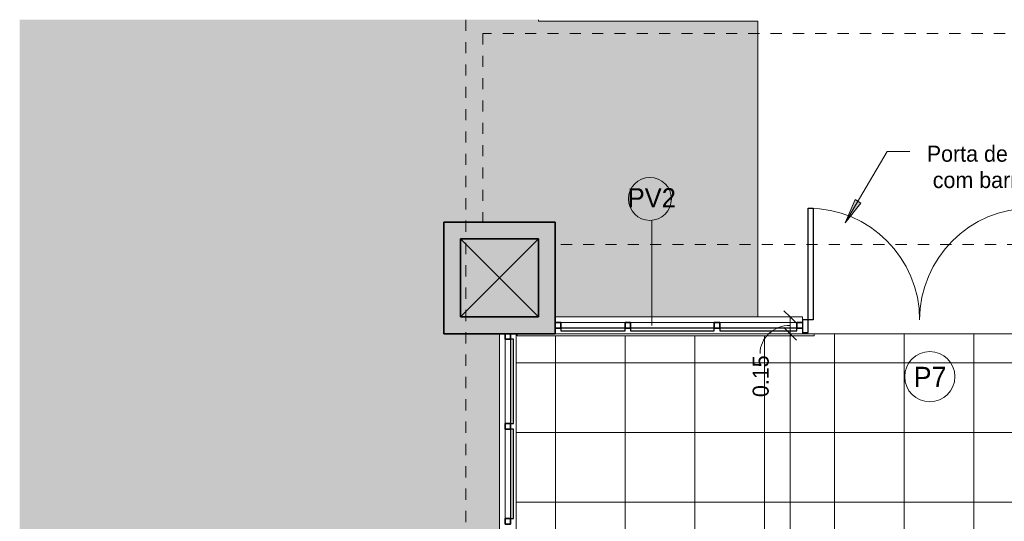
# Model space of a CAD drawing. Header units: metres. Extents: x -33 to 1508, y -379 to 284.
# Tile 158 of 186: x -32.83 to -24, y 27.41 to 31.9. Entities that reach past the tile are written whole.
import ezdxf

# ---------------------------------------------------------------- set-up
doc = ezdxf.new("R2010")
doc.units = ezdxf.units.M
doc.linetypes.add('Projeção', pattern=[0.003969, 0.002381, -0.001587])
for name, color, linetype, lineweight in [('A-ANNO-DIMS', 211, 'Continuous', 9), ('A-ANNO-DIMS-75', 211, 'Continuous', 9), ('A-DETL-THIN', 151, 'Continuous', 18), ('A-DOOR', 31, 'Continuous', 18), ('A-DOOR-FRAM', 31, 'Continuous', 25), ('A-DOOR-IDEN', 31, 'Continuous', 9), ('A-FLOR', 192, 'Continuous', 18), ('A-FLOR-OVHD', 1, 'Projeção', 18), ('A-FLOR-PATT', 8, 'Continuous', 18), ('A-GLAZ-CURT', 52, 'Continuous', 18), ('A-GLAZ-CWMG', 51, 'Continuous', 18), ('A-WALL', 113, 'Continuous', 18), ('A-WALL-IDEN', 211, 'Continuous', 9), ('A-WALL-PATT', 111, 'Continuous', 35), ('G-ANNO-TEXT', 231, 'Continuous', 9)]:
    doc.layers.add(name, color=color, linetype=linetype, lineweight=lineweight)
doc.styles.add('Century Gothic', font='GOTHIC.TTF', dxfattribs={"height": 0.143711})
doc.styles.add('Century Gothic_1', font='GOTHIC.TTF', dxfattribs={"height": 0.179639})
doc.styles.add('Century Gothic_4', font='GOTHIC.TTF', dxfattribs={"height": 0.171106})
doc.dimstyles.new('Diagonal_-_2MM_Century_Gothic_-_M', dxfattribs={"dimscale": 0.3048, "dimtxt": 0.15, "dimasz": 0.369094, "dimexe": 0.049213, "dimexo": 0.0625, "dimgap": 0.369094, "dimtad": 1, "dimrnd": 0.01, "dimzin": 0, "dimdsep": 46, "dimtxsty": 'Century Gothic', "dimblk1": 'OBLIQUE', "dimblk2": 'OBLIQUE', "dimsah": 1, "dimcen": 0.09, "dimdle": 0.19685, "dimazin": 0, "dimtfac": 1, "dimtdec": 4, "dimtix": 1, "dimtmove": 1, "dimatfit": 3, "dimfxl": 1.230315, "dimfxlon": 1, "dimtvp": 1, "dimtolj": 1, "dimtzin": 0, "dimarcsym": 2})
doc.dimstyles.new('Diagonal_-_2MM_Century_Gothic_-_M_1', dxfattribs={"dimscale": 0.3048, "dimtxt": 0.15, "dimasz": 0.369094, "dimexe": 0.049213, "dimexo": 0.0625, "dimgap": 0.369094, "dimtad": 1, "dimrnd": 0.01, "dimzin": 0, "dimdsep": 46, "dimtxsty": 'Century Gothic', "dimblk1": 'OBLIQUE', "dimblk2": 'OBLIQUE', "dimsah": 1, "dimcen": 0.09, "dimdle": 0.19685, "dimazin": 0, "dimtfac": 1, "dimtdec": 4, "dimtix": 1, "dimtmove": 0, "dimatfit": 3, "dimfxl": 1.230315, "dimfxlon": 1, "dimtvp": 1, "dimtolj": 1, "dimtzin": 0, "dimarcsym": 2})

# ---------------------------------------------------------------- blocks, each defined once
blk = doc.blocks.new('Montante retangular - 50 x 150 mm-955439-1-PLANTA CONSTRUIR DEMOLIR')
at = {"layer": 'A-GLAZ-CWMG', "color": 20, "lineweight": 35}
for p, q in [((0, 0.025), (-0.05, 0.025)), ((-0.05, 0.025), (-0.05, -0.025)), ((0, -0.025), (0, 0.025)), ((-0.05, -0.025), (0, -0.025))]:
    blk.add_line(p, q, dxfattribs=at)
blk = doc.blocks.new('Painel do sistema - Envidraçado-955052-1-PLANTA CONSTRUIR DEMOLIR')
at = {"layer": 'A-GLAZ-CURT', "color": 10, "lineweight": 25}
for p, q in [((0.3775, 0.0495), (-0.3775, 0.0495)), ((-0.3775, 0.0495), (-0.3775, 0.0245)), ((-0.3775, 0.0245), (0.3775, 0.0245)), ((0.3775, 0.0245), (0.3775, 0.0495))]:
    blk.add_line(p, q, dxfattribs=at)
blk = doc.blocks.new('Painel do sistema - Envidraçado-2527759-1-PLANTA CONSTRUIR DEMOLIR')
at = {"layer": 'A-GLAZ-CURT', "color": 10, "lineweight": 25}
for p, q in [((0.4, 0.0495), (-0.4, 0.0495)), ((-0.4, 0.0495), (-0.4, 0.0245)), ((-0.4, 0.0245), (0.4, 0.0245)), ((0.4, 0.0245), (0.4, 0.0495))]:
    blk.add_line(p, q, dxfattribs=at)
blk = doc.blocks.new('Montante retangular - 50 x 150 mm-V8-1-PLANTA CONSTRUIR DEMOLIR')
at = {"layer": 'A-GLAZ-CWMG', "color": 1}
blk.add_line((-28.4773, 28.2804), (-28.4773, 29.0354), dxfattribs=at)
blk = doc.blocks.new('Montante retangular - 50 x 150 mm-966195-1-PLANTA CONSTRUIR DEMOLIR')
at = {"layer": 'A-GLAZ-CWMG', "color": 1}
blk.add_line((-28.4773, 27.4304), (-28.4773, 28.2304), dxfattribs=at)
blk = doc.blocks.new('Montante retangular - 50 x 150 mm-955352-1-PLANTA CONSTRUIR DEMOLIR')
at = {"layer": 'A-GLAZ-CWMG', "color": 20, "lineweight": 35}
for p, q in [((-0.025, 0.025), (0.025, 0.025)), ((-0.025, -0.025), (-0.025, 0.025)), ((0.025, 0.025), (0.025, -0.025)), ((0.025, -0.025), (-0.025, -0.025))]:
    blk.add_line(p, q, dxfattribs=at)
blk = doc.blocks.new('Painel do sistema - Envidraçado-2558245-1-PLANTA CONSTRUIR DEMOLIR')
at = {"layer": 'A-GLAZ-CURT', "color": 10, "lineweight": 25}
for p, q in [((0.3447, 0.0495), (-0.3447, 0.0495)), ((-0.3447, 0.0495), (-0.3447, 0.0245)), ((-0.3447, 0.0245), (0.3447, 0.0245)), ((0.3447, 0.0245), (0.3447, 0.0495))]:
    blk.add_line(p, q, dxfattribs=at)
blk = doc.blocks.new('Painel do sistema - Envidraçado-967561-1-PLANTA CONSTRUIR DEMOLIR')
at = {"layer": 'A-GLAZ-CURT', "color": 10, "lineweight": 25}
for p, q in [((0.375, 0.0495), (-0.375, 0.0495)), ((-0.375, 0.0495), (-0.375, 0.0245)), ((-0.375, 0.0245), (0.375, 0.0245)), ((0.375, 0.0245), (0.375, 0.0495))]:
    blk.add_line(p, q, dxfattribs=at)
blk = doc.blocks.new('Painel do sistema - Envidraçado-967562-1-PLANTA CONSTRUIR DEMOLIR')
at = {"layer": 'A-GLAZ-CURT', "color": 10, "lineweight": 25}
for p, q in [((0.2875, 0.0495), (-0.2875, 0.0495)), ((-0.2875, 0.0495), (-0.2875, 0.0245)), ((-0.2875, 0.0245), (0.2875, 0.0245)), ((0.2875, 0.0245), (0.2875, 0.0495))]:
    blk.add_line(p, q, dxfattribs=at)
blk = doc.blocks.new('Montante retangular - 50 x 150 mm-V19-1-PLANTA CONSTRUIR DEMOLIR')
at = {"layer": 'A-GLAZ-CWMG', "color": 20, "lineweight": 35}
for p, q in [((-0.05, 0.025), (0, 0.025)), ((-0.05, -0.025), (-0.05, 0.025)), ((0, 0.025), (0, -0.025)), ((0, -0.025), (-0.05, -0.025))]:
    blk.add_line(p, q, dxfattribs=at)
blk = doc.blocks.new('Montante retangular - 50 x 150 mm-679206-1-PLANTA CONSTRUIR DEMOLIR')
at = {"layer": 'A-GLAZ-CWMG', "color": 1}
blk.add_line((-27.3523, 29.1854), (-26.6023, 29.1854), dxfattribs=at)
blk = doc.blocks.new('Montante retangular - 50 x 150 mm-962006-1-PLANTA CONSTRUIR DEMOLIR')
at = {"layer": 'A-GLAZ-CWMG', "color": 1}
blk.add_line((-27.9773, 29.1854), (-27.4023, 29.1854), dxfattribs=at)
blk = doc.blocks.new('Montante retangular - 50 x 150 mm-V20-1-PLANTA CONSTRUIR DEMOLIR')
at = {"layer": 'A-GLAZ-CWMG', "color": 20, "lineweight": 35}
for p, q in [((-0.025, 0.025), (0.025, 0.025)), ((-0.025, -0.025), (-0.025, 0.025)), ((0.025, 0.025), (0.025, -0.025)), ((0.025, -0.025), (-0.025, -0.025))]:
    blk.add_line(p, q, dxfattribs=at)
blk = doc.blocks.new('Double_Aluminum_Door_with_Transom_6328 - 6_-0_ x 7_-0_ x 9_-0_H_-1802340-1-PLANTA CONSTRUIR DEMOLIR')
at = {"layer": 'A-DOOR', "color": 10, "lineweight": 25}
for p, q in [((-1, 1.0496), (-0.95555, 1.0496)), ((-1, 0.0496), (-1, 1.0496)), ((-0.95555, 1.0496), (-0.95555, 0.0496)), ((0.95555, 1.0496), (0.95555, 0.0496)), ((1, 1.0496), (0.95555, 1.0496)), ((1, 0.0496), (1, 1.0496)), ((-0.95555, 0.0496), (-1, 0.0496)), ((0.95555, 0.0496), (1, 0.0496))]:
    blk.add_line(p, q, dxfattribs=at)
at = {"layer": 'A-DOOR', "color": 1}
for centre, start, end in [((-1, 0.0496), 360, 90), ((1, 0.0496), 90, 180)]:
    blk.add_arc(centre, 1, start, end, dxfattribs=at)
at = {"layer": 'A-DOOR-FRAM', "color": 10}
for p, q in [((-1, 0.0496), (-1.0508, 0.0496)), ((-1.0508, 0.0496), (-1.0508, -0.0647)), ((-1, -0.0647), (-1, 0.0496)), ((1.0508, 0.0496), (1, 0.0496)), ((1, 0.0496), (1, -0.0647)), ((1.0508, -0.0647), (1.0508, 0.0496)), ((-1.0508, -0.0647), (-1, -0.0647)), ((1, -0.0647), (1.0508, -0.0647))]:
    blk.add_line(p, q, dxfattribs=at)
blk = doc.blocks.new('Montante retangular - 50 x 150 mm-V23-1-PLANTA CONSTRUIR DEMOLIR')
at = {"layer": 'A-GLAZ-CWMG', "color": 20, "lineweight": 35}
for p, q in [((0, 0.025), (-0.05, 0.025)), ((-0.05, 0.025), (-0.05, -0.025)), ((-0.05, -0.025), (0, -0.025))]:
    blk.add_line(p, q, dxfattribs=at)
blk = doc.blocks.new('Montante retangular - 50 x 150 mm-2558239-1-PLANTA CONSTRUIR DEMOLIR')
at = {"layer": 'A-GLAZ-CWMG', "color": 1}
blk.add_line((-26.5523, 29.1854), (-25.8629, 29.1854), dxfattribs=at)
blk = doc.blocks.new('DIMBLOCK18-1-PLANTA CONSTRUIR DEMOLIR')
at = {"layer": 'A-ANNO-DIMS-75', "lineweight": 35, "transparency": 16777216}
for p, q in [((-25.9225, 29.0854), (-25.9788, 29.1417)), ((-25.9225, 29.0854), (-25.8663, 29.0292)), ((-25.9225, 4.9953), (-25.9788, 5.0516)), ((-25.9225, 4.9953), (-25.8663, 4.9391))]:
    blk.add_line(p, q, dxfattribs=at)
at = {"layer": 'A-ANNO-DIMS-75', "transparency": 16777216}
for p, q in [((-26.2975, 29.0854), (-25.9075, 29.0854)), ((-25.9225, 29.0854), (-26.2975, 29.0854)), ((-25.9225, 4.9953), (-25.9225, 29.0854)), ((-25.998, 4.9953), (-25.9075, 4.9953)), ((-25.9225, 4.9953), (-25.998, 4.9953))]:
    blk.add_line(p, q, dxfattribs=at)
at = {"layer": 'A-ANNO-DIMS-75', "color": 0, "transparency": 16777216, "insert": (-26.2192, 16.7892), "char_height": 0.14371, "width": 0.602857, "attachment_point": 1, "rotation": 90, "line_spacing_factor": 0.984117, "style": 'Century Gothic'}
blk.add_mtext('24.09', dxfattribs=at)
blk = doc.blocks.new('_Oblique')
at = {"color": 0, "linetype": 'ByBlock', "lineweight": -2}
blk.add_line((-0.5, -0.5), (0.5, 0.5), dxfattribs=at)
blk = doc.blocks.new('DIMBLOCK19-1-PLANTA CONSTRUIR DEMOLIR')
at = {"layer": 'A-ANNO-DIMS-75', "transparency": 16777216}
for p, q in [((-26.2975, 29.2354), (-25.9075, 29.2354)), ((-25.9225, 29.2354), (-26.2975, 29.2354)), ((-25.9225, 29.0854), (-25.9225, 29.2354)), ((-26.2975, 29.0854), (-25.9075, 29.0854)), ((-25.9225, 29.0854), (-26.2975, 29.0854))]:
    blk.add_line(p, q, dxfattribs=at)
at = {"layer": 'A-ANNO-DIMS-75', "lineweight": 35, "transparency": 16777216}
for p, q in [((-25.9225, 29.2354), (-25.9788, 29.2917)), ((-25.9225, 29.2354), (-25.8663, 29.1792)), ((-25.9225, 29.0854), (-25.9788, 29.1417)), ((-25.9225, 29.0854), (-25.8663, 29.0292))]:
    blk.add_line(p, q, dxfattribs=at)
at = {"layer": 'A-ANNO-DIMS-75', "transparency": 16777216}
blk.add_ellipse((-25.9225, 28.9084), major_axis=(0.2698, 0), ratio=0.934128, start_param=1.570796, end_param=3.141593, dxfattribs=at)
at = {"layer": 'A-ANNO-DIMS-75', "color": 0, "transparency": 16777216, "insert": (-26.2586, 28.5179), "char_height": 0.14371, "width": 0.468571, "attachment_point": 1, "rotation": 90, "line_spacing_factor": 0.984117, "style": 'Century Gothic'}
blk.add_mtext('0.15', dxfattribs=at)
blk = doc.blocks.new('M_Identificador da porta - M_Identificador da porta-1233-1-PLANTA CONSTRUIR DEMOLIR')
at = {"layer": 'A-DOOR-IDEN'}
blk.add_circle((-0.00002, -0.00009), 0.003, dxfattribs=at)
blk = doc.blocks.new('M_Identificador da parede - Wall Tag-142424-1-PLANTA CONSTRUIR DEMOLIR')
at = {"layer": 'A-WALL-IDEN'}
blk.add_circle((-0.00023, -0.00016), 0.00256, dxfattribs=at)

msp = doc.modelspace()

# ---------------------------------------------------------------- hatches: boundary and pattern name
at = {"layer": 'A-FLOR-PATT'}
h = msp.add_hatch(color=256, dxfattribs=at)
h.paths.add_polyline_path([(12.1195, -28.517), (25.9908, -28.517), (25.9908, -28.4807), (8.9697, -28.4807), (8.9697, -19.3089), (25.9908, -19.3089), (25.9908, -13.2646), (25.9727, -13.2646), (25.9727, -4.781), (22.7127, -4.781), (22.7127, -4.8454), (22.723, -4.8454), (22.723, -4.7946), (22.8373, -4.7946), (22.8373, -4.8454), (22.8627, -4.8454), (22.8627, -6.1646), (23.7127, -6.1646), (23.7127, -7.1646), (22.8862, -7.1649), (22.8627, -8.8734), (22.8627, -12.5146), (23.2127, -12.5146), (23.2127, -13.5146), (22.2127, -13.5146), (22.2127, -12.6646), (17.4227, -12.6646), (17.4227, -13.5146), (16.4227, -13.5146), (16.4227, -12.6646), (11.4227, -12.6646), (11.4227, -13.5146), (10.4227, -13.5146), (10.4227, -12.6646), (5.4227, -12.6646), (5.4227, -13.5146), (4.4227, -13.5146), (4.4227, -12.6646), (-0.5773, -12.6646), (-0.5773, -19.8146), (-0.0773, -19.8146), (-0.0773, -21.3146), (-1.6276, -21.3146), (-1.6276, -20.8146), (-6.4273, -20.8146), (-6.4273, -21.0199), (3.9602, -28.517), (11.8038, -28.517)], flags=0)
h.paths.add_polyline_path([(-32.8266, -28.517), (-31.3338, -28.517), (-32.8266, -27.4573)], flags=0)
h.paths.add_polyline_path([(-24.17, -21.3146), (-23.8773, -21.3146), (-23.8773, -20.3146), (-26.884, -20.3146), (-26.884, -12.7646), (-27.884, -12.7646), (-27.884, -13.2896), (-29.0273, -13.2896), (-29.0273, -11.7896), (-28.5123, -11.7896), (-28.5123, -1.5146), (-29.0273, -1.5146), (-29.0273, -0.0146), (-28.5123, -0.0146), (-28.5123, 4.3354), (-29.0273, 4.3354), (-29.0273, 5.8354), (-28.5273, 5.8354), (-28.5273, 10.8354), (-29.0273, 10.8354), (-29.0273, 11.8354), (-28.5273, 11.8354), (-28.5273, 16.8354), (-29.0273, 16.8354), (-29.0273, 17.8354), (-28.5273, 17.8354), (-28.5273, 22.8354), (-29.0273, 22.8354), (-29.0273, 23.8354), (-28.5273, 23.8354), (-28.5273, 29.0854), (-29.0273, 29.0854), (-29.0273, 30.0854), (-28.0273, 30.0854), (-28.0273, 29.2354), (-26.2119, 29.2354), (-26.2119, 31.8854), (-28.1773, 31.8854), (-28.1773, 31.8983), (-32.8266, 31.8983), (-32.8266, -16.332), (-26.884, -20.6878), (-26.7354, -20.7903), (-26.5752, -20.8877), (-26.4097, -20.9757), (-26.2395, -21.054), (-26.065, -21.1225), (-25.8868, -21.1808), (-25.7056, -21.2287), (-25.522, -21.2662), (-25.3365, -21.2931), (-25.1497, -21.3092), (-24.9624, -21.3146), (-24.64, -21.3146)], flags=0)
h.paths.add_polyline_path([(-23.6951, -21.1646), (-22.5273, -21.1646), (-22.5273, -20.3146), (-23.7273, -20.3146), (-23.7273, -21.1646)], flags=0)
h.paths.add_polyline_path([(-1.4776, -21.1646), (-0.2273, -21.1646), (-0.2273, -19.9646), (-0.5773, -19.9646), (-0.5773, -20.8146), (-1.4776, -20.8146), (-1.4776, -21.0199)], flags=0)
h.paths.add_polyline_path([(-6.9273, -16.7159), (-6.8273, -16.7159), (-6.8273, -16.5659), (-6.8773, -16.5659), (-6.8773, -16.7146), (-6.9273, -16.7146)], flags=0)
h.paths.add_polyline_path([(-5.9273, -16.7159), (-5.9273, -16.7146), (-5.9773, -16.7146), (-5.9773, -16.5659), (-6.0273, -16.5659), (-6.0273, -16.7159), (-5.9285, -16.7159)], flags=0)
h.paths.add_polyline_path([(-30.7711, -16.5245), (-30.7711, -14.5245), (-29.4711, -14.5245), (-29.4711, -16.5245)], flags=0)
h.paths.add_polyline_path([(-11.234, -16.5146), (-11.2273, -16.5146), (-11.2273, -15.0146), (-11.234, -15.0146), (-11.234, -16.5112)], flags=0)
h.paths.add_polyline_path([(-6.3673, -15.4146), (-6.2573, -15.4146), (-6.2573, -15.2646), (-6.3673, -15.2646), (-6.3673, -15.3946)], flags=0)
h.paths.add_polyline_path([(22.6927, -13.3646), (23.0627, -13.3646), (23.0627, -12.6646), (22.3627, -12.6646), (22.3627, -13.3646), (22.6889, -13.3646)], flags=0)
h.paths.add_polyline_path([(16.5727, -13.3646), (17.2727, -13.3646), (17.2727, -12.6646), (16.5727, -12.6646)], flags=0)
h.paths.add_polyline_path([(10.7227, -13.3646), (11.2727, -13.3646), (11.2727, -12.6646), (10.5727, -12.6646), (10.5727, -13.3646)], flags=0)
h.paths.add_polyline_path([(5.2727, -13.3646), (5.2727, -12.6646), (4.5727, -12.6646), (4.5727, -13.3646), (5.1227, -13.3646)], flags=0)
h.paths.add_polyline_path([(-28.3243, -13.1396), (-28.034, -13.1396), (-28.034, -12.7646), (-28.2123, -12.7646), (-28.2123, -12.7896), (-28.5123, -12.7896), (-28.5123, -11.9396), (-28.8773, -11.9396), (-28.8773, -13.1396), (-28.5123, -13.1396)], flags=0)
h.paths.add_polyline_path([(23.5627, -7.0146), (23.5627, -6.3146), (22.8627, -6.3146), (22.8627, -7.0146)], flags=0)
h.paths.add_polyline_path([(22.7127, -2.781), (22.723, -2.781), (22.723, -2.7438), (22.7127, -2.7438)], flags=0)
h.paths.add_polyline_path([(22.8373, -2.781), (25.9727, -2.781), (25.9727, 3.3854), (-0.2973, 3.3854), (-0.2973, 1.4354), (4.4227, 1.4354), (4.4227, 2.2854), (5.4227, 2.2854), (5.4227, 1.4354), (10.4227, 1.4354), (10.4233, 2.2854), (11.4227, 2.2854), (11.4227, 1.4354), (16.4227, 1.4354), (16.4227, 2.2854), (17.4227, 2.2854), (17.4227, 1.4354), (22.2127, 1.4354), (22.2127, 2.2854), (23.2127, 2.2854), (23.2127, 1.2854), (22.8627, 1.2854), (22.8627, -0.1646), (23.7127, -0.1646), (23.7127, -1.1646), (22.8627, -1.1646), (22.8627, -2.7438), (22.8373, -2.7438)], flags=0)
h.paths.add_polyline_path([(-6.5872, -1.8133), (-6.5873, -1.8132), (-7.9956, -0.538), (-8.5929, -1.1977), (-8.4888, -1.292), (-7.8915, -0.6323), (-6.5874, -1.8132)], flags=0)
h.paths.add_polyline_path([(-9.0023, -1.6499), (-9.0023, -1.6498), (-9.0024, -1.6498)], flags=0)
h.paths.add_polyline_path([(-28.8052, -1.3646), (-28.5123, -1.3646), (-28.5123, -0.1646), (-28.8773, -0.1646), (-28.8773, -1.3646)], flags=0)
h.paths.add_polyline_path([(-8.4499, -1.2484), (-8.5537, -1.1545), (-8.011, -0.555), (-7.9118, -0.6542), (-8.3529, -1.1413)], flags=0)
h.paths.add_polyline_path([(22.8627, -1.0146), (23.5627, -1.0146), (23.5627, -0.3146), (22.8627, -0.3146), (22.8627, -0.8646)], flags=0)
h.paths.add_polyline_path([(22.3627, 1.4354), (22.6627, 1.4354), (22.6627, 1.6854), (22.8627, 1.6854), (22.8627, 1.4354), (23.0627, 1.4354), (23.0627, 2.1354), (22.3627, 2.1354), (22.3627, 1.6854)], flags=0)
h.paths.add_polyline_path([(17.2727, 1.4354), (17.2727, 2.1354), (16.5727, 2.1354), (16.5727, 1.4354), (16.8227, 1.4354), (16.8227, 1.6854), (17.0227, 1.6854), (17.0227, 1.4354)], flags=0)
h.paths.add_polyline_path([(4.8227, 1.4354), (4.8227, 1.6854), (5.0227, 1.6854), (5.0227, 1.4354), (5.2727, 1.4354), (5.2727, 2.1354), (4.5727, 2.1354), (4.5727, 1.4354)], flags=0)
h.paths.add_polyline_path([(11.0227, 1.4354), (11.2727, 1.4354), (11.2727, 2.1354), (10.5727, 2.1354), (10.5727, 1.4354), (10.8227, 1.4354), (10.8227, 1.6854), (11.0227, 1.6854)], flags=0)
h.paths.add_polyline_path([(-28.8773, 4.4854), (-28.5123, 4.4854), (-28.5123, 4.9953), (-28.1773, 4.9953), (-28.1773, 5.6854), (-28.8773, 5.6854), (-28.8773, 4.6953)], flags=0)
h.paths.add_polyline_path([(-20.1273, 4.9953), (-19.3773, 4.9953), (-19.3773, 5.6854), (-20.1273, 5.6854), (-20.1273, 5.0006)], flags=0)
h.paths.add_polyline_path([(-5.0773, 5.2654), (-4.6273, 5.2654), (-4.6273, 5.2854), (-5.0773, 5.2854)], flags=0)
h.paths.add_polyline_path([(12.6058, 5.2754), (16.4227, 5.2754), (16.4227, 6.1854), (17.4227, 6.1854), (17.4227, 5.2754), (22.2127, 5.2754), (22.2127, 6.1854), (23.2127, 6.1854), (23.2127, 5.2754), (25.9908, 5.2754), (25.9908, 10.8354), (8.9889, 10.8354), (8.9889, 31.8983), (-1.5273, 31.8983), (-1.5273, 30.0854), (-0.6773, 30.0854), (-0.6773, 29.0854), (-1.5273, 29.0854), (-1.5273, 23.8354), (-0.6773, 23.8354), (-0.6773, 22.8354), (-1.5273, 22.8354), (-1.5273, 17.8354), (-0.6773, 17.8354), (-0.6773, 16.8354), (-1.5273, 16.8354), (-1.5273, 11.8354), (-0.6773, 11.8354), (-0.6773, 10.9754), (4.5227, 10.9754), (4.5227, 6.1854), (5.4227, 6.1854), (5.4227, 5.2754), (10.4227, 5.2754), (10.4227, 6.1854), (11.4227, 6.1854), (11.4227, 5.2754)], flags=0)
h.paths.add_polyline_path([(-2.3023, 5.2854), (-2.3023, 5.2854), (-3.4179, 5.2854)], flags=0)
h.paths.add_polyline_path([(22.5127, 5.3354), (23.0627, 5.3354), (23.0627, 6.0354), (22.3627, 6.0354), (22.3627, 5.3354)], flags=0)
h.paths.add_polyline_path([(17.1227, 5.3354), (17.2727, 5.3354), (17.2727, 6.0354), (16.5727, 6.0354), (16.5727, 5.3354), (16.7227, 5.3354)], flags=0)
h.paths.add_polyline_path([(4.7227, 5.3354), (5.2727, 5.3354), (5.2727, 6.0354), (4.5727, 6.0354), (4.5727, 5.3354)], flags=0)
h.paths.add_polyline_path([(11.1227, 5.3354), (11.2727, 5.3354), (11.2727, 6.0354), (10.5727, 6.0354), (10.5727, 5.3354), (10.7227, 5.3354)], flags=0)
h.paths.add_polyline_path([(-5.3273, 6.3354), (-3.4373, 6.3354), (-3.4373, 31.8854), (-8.1773, 31.8854), (-8.1773, 29.2354), (-5.4773, 29.2354), (-5.4773, 30.0854), (-4.4773, 30.0854), (-4.4773, 29.0854), (-5.3273, 29.0854), (-5.3273, 23.8354), (-4.4773, 23.8354), (-4.4773, 22.8354), (-5.3273, 22.8354), (-5.3273, 17.8354), (-4.4773, 17.8354), (-4.4773, 16.8354), (-5.3273, 16.8354), (-5.3273, 11.8354), (-4.4773, 11.8354), (-4.4773, 10.8354), (-5.3273, 10.8354), (-5.3273, 9.2425)], flags=0)
h.paths.add_polyline_path([(-1.5232, 10.9854), (-0.8273, 10.9854), (-0.8273, 11.6854), (-1.5273, 11.6854), (-1.5273, 10.9854)], flags=0)
h.paths.add_polyline_path([(-4.6273, 10.9854), (-4.6273, 11.6854), (-5.3273, 11.6854), (-5.3273, 11.4354), (-5.0773, 11.4354), (-5.0773, 11.2354), (-5.3273, 11.2354), (-5.3273, 10.9854), (-4.7648, 10.9854)], flags=0)
h.paths.add_polyline_path([(-28.8773, 10.9854), (-28.5273, 10.9854), (-28.5273, 11.6854), (-28.8773, 11.6854), (-28.8773, 11.1354)], flags=0)
h.paths.add_polyline_path([(-4.6273, 16.9854), (-4.6273, 17.6854), (-5.3273, 17.6854), (-5.3273, 16.9854)], flags=0)
h.paths.add_polyline_path([(-0.8273, 16.9854), (-0.8273, 17.6854), (-1.5273, 17.6854), (-1.5273, 16.9854)], flags=0)
h.paths.add_polyline_path([(-28.8773, 16.9854), (-28.5273, 16.9854), (-28.5273, 17.6854), (-28.8773, 17.6854), (-28.8773, 17.1354)], flags=0)
h.paths.add_polyline_path([(-5.3273, 22.9854), (-4.6273, 22.9854), (-4.6273, 23.6854), (-5.3273, 23.6854), (-5.3273, 23.2354)], flags=0)
h.paths.add_polyline_path([(-0.8273, 22.9854), (-0.8273, 23.6854), (-1.5273, 23.6854), (-1.5273, 22.9854)], flags=0)
h.paths.add_polyline_path([(-28.5273, 22.9854), (-28.5273, 23.6854), (-28.8773, 23.6854), (-28.8773, 22.9854)], flags=0)
h.paths.add_polyline_path([(-4.9277, 29.2354), (-4.6273, 29.2354), (-4.6273, 29.9354), (-5.3273, 29.9354), (-5.3273, 29.2354), (-5.1719, 29.2354)], flags=0)
h.paths.add_polyline_path([(-20.1273, 29.2354), (-19.4273, 29.2354), (-19.4273, 29.9354), (-20.1273, 29.9354)], flags=0)
h.paths.add_polyline_path([(-0.8273, 29.2354), (-0.8273, 29.9354), (-1.5273, 29.9354), (-1.5273, 29.2354)], flags=0)
h.paths.add_polyline_path([(-19.2773, 29.2354), (-12.6773, 29.2354), (-12.6773, 31.8854), (-23.2119, 31.8854), (-23.2119, 29.2354), (-20.2773, 29.2354), (-20.2773, 30.0854), (-19.2773, 30.0854), (-19.2773, 29.9354)], flags=0)
h.paths.add_polyline_path([(-28.5273, 29.2354), (-28.1773, 29.2354), (-28.1773, 29.9354), (-28.8773, 29.9354), (-28.8773, 29.2354)], flags=0)
h = msp.add_hatch(dxfattribs=at)
h.set_pattern_fill('FP_1', color=256, style=0, pattern_type=2)
h.set_pattern_definition([(270, (0.723, 8.2), (0.625, 4e-17), []), (0, (0.723, 8.2), (0, 0.625), [])])
h.paths.add_polyline_path([(4.5727, -12.5146), (22.6927, -12.5146), (22.6927, -4.6645), (22.7127, -4.6645), (22.7127, -2.8294), (22.6927, -2.8294), (22.6927, 1.2654), (-1.3173, 1.2654), (-1.3173, 1.5354), (-1.5471, 1.5354), (-2.126, 2.0679), (-2.484, 1.6787), (-2.5208, 1.7126), (-2.4869, 1.7494), (-2.505, 1.766), (-2.2147, 2.0815), (-2.1963, 2.0653), (-2.1628, 2.1017), (-2.2311, 2.1645), (-2.1295, 2.2749), (-1.4886, 1.6854), (-1.2973, 1.6854), (-1.2973, 5.1854), (-1.6773, 5.1854), (-1.6773, 5.2854), (-4.4773, 5.2854), (-4.4773, 5.1154), (-5.0773, 5.1154), (-5.0773, 4.8502), (-4.8582, 4.6552), (-4.9712, 4.5282), (-5.0358, 4.5857), (-5.0558, 4.5633), (-5.0375, 4.547), (-5.2932, 4.2596), (-5.3119, 4.2755), (-5.3448, 4.2385), (-5.3821, 4.2718), (-5.0732, 4.619), (-5.4973, 4.9964), (-5.4973, 29.0854), (-9.5575, 29.0854), (-9.5575, 29.0804), (-9.8815, 29.0804), (-9.8815, 29.0854), (-11.4073, 29.0854), (-11.4073, 29.0654), (-19.2773, 29.0654), (-19.2773, 24.0796), (-19.4273, 24.0796), (-19.4273, 29.0654), (-23.7673, 29.0654), (-23.7673, 29.0854), (-25.7073, 29.0854), (-25.7073, 29.0654), (-28.3673, 29.0654), (-28.3673, 29.0854), (-28.3773, 29.0854), (-28.3773, 5.8354), (-28.044, 5.8354), (-28.044, 5.8366), (-27.534, 5.8366), (-27.534, 5.1787), (-28.0273, 5.1787), (-28.0273, 4.9953), (-20.2973, 4.9953), (-20.2973, 5.8454), (-20.2773, 5.8454), (-20.2773, 5.8354), (-19.2273, 5.8354), (-19.2273, 5.8253), (-17.2832, 5.8253), (-15.2671, 7.8414), (-15.2671, 9.6057), (-12.9671, 9.6057), (-12.9671, 9.0902), (-9.688, 9.0902), (-9.688, 6.2402), (-9.888, 6.2402), (-9.888, 8.8902), (-12.9671, 8.8902), (-12.9671, 7.1266), (-12.9455, 7.1131), (-12.8384, 7.0316), (-12.7392, 6.9405), (-12.6487, 6.8408), (-12.5678, 6.7331), (-12.4945, 6.6132), (-12.4373, 6.4979), (-12.3888, 6.3723), (-12.9671, 5.794), (-12.9671, 2.5099), (-11.5938, 3.8832), (-11.4664, 3.8329), (-11.3483, 3.7734), (-11.2341, 3.7021), (-11.1269, 3.6205), (-11.0277, 3.5295), (-10.9372, 3.4298), (-10.8563, 3.3221), (-10.783, 3.2022), (-10.7258, 3.0869), (-10.6773, 2.9613), (-12.9671, 0.6715), (-12.9671, -0.8916), (-15.2671, -0.8916), (-15.2671, 3.494), (-15.4382, 3.3229), (-15.5688, 3.3742), (-15.6842, 3.4316), (-15.7996, 3.503), (-15.9062, 3.5833), (-16.0059, 3.6738), (-16.097, 3.7729), (-16.1785, 3.88), (-16.2499, 3.9941), (-16.3106, 4.1143), (-16.3601, 4.2395), (-15.2671, 5.3324), (-15.2671, 7.5586), (-17.0004, 5.8253), (-16.4273, 5.8253), (-16.4273, 5.6753), (-17.1504, 5.6753), (-17.5773, 5.2485), (-17.5773, 3.2996), (-16.7973, 3.2996), (-16.7973, 3.2253), (-16.0773, 3.2253), (-16.0773, -3.5388), (-14.6403, -3.5388), (-14.6403, -3.4835), (-14.2603, -3.4835), (-14.2603, -3.5388), (-14.1803, -3.5388), (-14.1803, -3.4835), (-13.8003, -3.4835), (-13.8003, -3.5388), (-13.6203, -3.5388), (-13.6203, -3.4835), (-13.2403, -3.4835), (-13.2403, -3.5388), (-13.1603, -3.5388), (-13.1603, -3.4835), (-12.7803, -3.4835), (-12.7803, -3.5388), (-12.3989, -3.5387), (-11.9537, -3.047), (-12.4725, -2.5772), (-9.9107, 0.252), (-10.9115, 1.1582), (-9.0714, 3.1905), (-6.4229, 3.1905), (-6.3168, 3.2966), (-6.2815, 3.2612), (-5.9602, 3.6223), (-5.9228, 3.589), (-5.9561, 3.5517), (-5.9378, 3.5354), (-6.1935, 3.248), (-6.2122, 3.2638), (-6.2451, 3.2269), (-6.2638, 3.2435), (-6.2107, 3.1905), (-6.3607, 3.0405), (-6.5304, 3.0405), (-6.4881, 2.9982), (-6.4853, 3.001), (-6.4761, 3.0003), (-6.4315, 2.9557), (-6.4386, 2.9487), (-6.4229, 2.9319), (-6.5001, 2.8546), (-5.9167, 2.2712), (-5.945, 2.243), (-6.5447, 2.8426), (-6.5517, 2.8355), (-6.597, 2.8808), (-6.597, 2.8893), (-6.5942, 2.8921), (-6.6229, 2.9208), (-6.6229, 2.8655), (-7.0229, 2.8655), (-7.0229, 3.0405), (-9.0048, 3.0405), (-9.6595, 2.3175), (-5.8047, -1.1722), (-6.2074, -1.617), (-4.7616, -2.9258), (-3.8609, -1.9312), (-3.8609, 0.1054), (-4.2628, 0.1054), (-4.2628, 0.5054), (-4.2217, 0.5054), (-4.2565, 0.5402), (-4.2494, 0.5473), (-4.849, 1.1469), (-4.8207, 1.1752), (-4.2374, 0.5919), (-4.1596, 0.6697), (-4.1433, 0.6534), (-4.1363, 0.6605), (-4.091, 0.6152), (-4.091, 0.6067), (-4.0938, 0.6039), (-3.9954, 0.5054), (-3.8609, 0.5054), (-3.8609, 0.3554), (-3.5615, 0.6548), (-3.5262, 0.6195), (-3.4931, 0.6555), (-3.5111, 0.6721), (-3.2208, 0.9877), (-3.2024, 0.9715), (-3.169, 1.0079), (-3.1322, 0.974), (-3.4901, 0.5849), (-3.5085, 0.6018), (-3.4555, 0.5488), (-3.7109, 0.2933), (-3.7109, -1.989), (-4.9192, -3.3232), (-4.9192, -3.3233), (-5.389, -3.8422), (-6.5009, -2.8354), (-9.0627, -5.6647), (-9.5075, -5.2623), (-9.9329, -5.7322), (-9.9329, -6.363), (-9.8527, -6.363), (-9.8527, -6.6603), (-9.9329, -6.6603), (-9.9329, -6.703), (-9.8527, -6.703), (-9.8527, -6.9817), (-9.9329, -6.9817), (-9.9329, -7.123), (-9.8527, -7.123), (-9.8527, -7.4203), (-9.9329, -7.4203), (-9.9329, -7.463), (-9.8527, -7.463), (-9.8527, -7.7417), (-9.9329, -7.7417), (-9.9329, -9.3646), (-3.1873, -9.3646), (-3.1873, -10.1946), (-3.0929, -10.1946), (-3.0929, -10.8646), (-1.1197, -10.8646), (-0.7273, -10.4722), (-0.7273, -9.7146), (-0.5773, -9.7146), (-0.5773, -10.3222), (1.2005, -8.5444), (-0.8993, -8.5444), (-2.3569, -10.0021), (-2.4876, -9.9508), (-2.6029, -9.8934), (-2.7174, -9.8226), (-2.825, -9.7417), (-2.9247, -9.6512), (-3.0157, -9.5521), (-3.0972, -9.445), (-3.1687, -9.3309), (-3.2294, -9.2107), (-3.2788, -9.0855), (-2.7377, -8.5444), (-7.2843, -8.5444), (-7.2843, -6.2444), (-5.5602, -6.2444), (-3.6414, -4.3257), (-3.5141, -4.376), (-3.3959, -4.4355), (-3.2817, -4.5068), (-3.1745, -4.5884), (-3.0753, -4.6794), (-2.9849, -4.7791), (-2.904, -4.8868), (-2.8306, -5.0067), (-2.7734, -5.122), (-2.7249, -5.2476), (-3.7218, -6.2444), (-0.4377, -6.2444), (-0.224, -6.0307), (-0.0966, -6.081), (0.0215, -6.1406), (0.1357, -6.2119), (0.1785, -6.2444), (2.522, -6.2444), (2.522, -3.2229), (-0.078, -3.2229), (-0.078, -3.0229), (2.6477, -3.0229), (2.6477, -6.2444), (3.213, -6.2444), (3.213, -8.5444), (1.4833, -8.5444), (-0.5773, -10.605), (-0.5773, -12.5146), (4.4227, -12.5146)], flags=0)
h.paths.add_polyline_path([(-3.1873, -12.5146), (-0.7273, -12.5146), (-0.7273, -10.755), (-1.0368, -11.0646), (-3.0929, -11.0646), (-3.0929, -11.8946), (-3.1873, -11.8946), (-3.1873, -12.4692)], flags=0)
h.paths.add_polyline_path([(-2.3735, -9.9433), (-0.9746, -8.5444), (-2.6666, -8.5444), (-3.221, -9.0988), (-3.1734, -9.2127), (-3.1161, -9.3221), (-3.0495, -9.426), (-2.9741, -9.5238), (-2.8905, -9.6147), (-2.7994, -9.6979), (-2.7013, -9.773), (-2.5971, -9.8392), (-2.4824, -9.8982)], flags=0)
h.paths.add_polyline_path([(-0.3666, -6.2444), (0.093, -6.2444), (0.0128, -6.1931), (-0.0987, -6.1351), (-0.2107, -6.0885), (-0.224, -6.1019)], flags=0)
h.paths.add_polyline_path([(-5.4891, -6.2444), (-3.7971, -6.2444), (-2.7836, -5.2309), (-2.8333, -5.1117), (-2.8911, -5.0014), (-2.9536, -4.9028), (-3.0286, -4.8047), (-3.1119, -4.7135), (-3.2028, -4.6299), (-3.3006, -4.5546), (-3.4046, -4.4881), (-3.5161, -4.43), (-3.6281, -4.3834), (-5.2559, -6.0113)], flags=0)
h.paths.add_polyline_path([(-0.2013, -5.1848), (-0.8139, -5.1848), (-0.8139, -4.8798), (-1.3063, -4.8798), (-1.3063, -4.8598), (-1.2863, -4.8598), (-1.2863, -4.3848), (-1.3063, -4.3848), (-1.3063, -4.3648), (-0.8139, -4.3648), (-0.8139, -3.9848), (0.0861, -3.9848), (0.0861, -5.1848)], flags=0)
h.paths.add_polyline_path([(-2.2139, -5.1848), (-2.2139, -3.9848), (-1.3139, -3.9848), (-1.3139, -5.1848), (-2.0393, -5.1848)], flags=0)
h.paths.add_polyline_path([(-8.4649, -4.8562), (-8.1091, -4.4633), (-8.1103, -4.4623), (-8.4656, -4.8547), (-8.4656, -4.8556)], flags=0)
h.paths.add_polyline_path([(-8.0756, -4.4263), (-7.7198, -4.0334), (-7.721, -4.0324), (-8.0763, -4.4248), (-8.0763, -4.4256)], flags=0)
h.paths.add_polyline_path([(-7.6858, -3.9959), (-7.3301, -3.603), (-7.3312, -3.6019), (-7.687, -3.9948)], flags=0)
h.paths.add_polyline_path([(-4.7619, -2.9258), (-6.2074, -1.6169), (-5.8047, -1.1722), (-4.3592, -2.4811), (-4.7618, -2.9257)], flags=0)
h.paths.add_polyline_path([(-11.4121, -2.1875), (-11.4123, -2.1865), (-11.651, -1.9694), (-11.2967, -1.5771), (-11.2978, -1.5771), (-11.6531, -1.9694), (-11.4123, -2.1874)], flags=0)
h.paths.add_polyline_path([(-6.5871, -1.8133), (-6.587, -1.8132), (-7.8843, -0.6386), (-7.8776, -0.6312), (-7.9888, -0.5305), (-7.9955, -0.538), (-8.5886, -0.001), (-8.5886, -0.001), (-6.5872, -1.8132)], flags=0)
h.paths.add_polyline_path([(-11.0228, -1.7576), (-11.023, -1.7566), (-11.2617, -1.5395), (-10.9074, -1.1471), (-10.9085, -1.1471), (-11.2638, -1.5395), (-11.023, -1.7575)], flags=0)
h.paths.add_polyline_path([(-1.1793, -1.5454), (-1.2941, -1.5454), (-1.2902, -1.5152), (-1.2789, -1.4869), (-1.2608, -1.4624), (-1.2371, -1.4433), (-1.2093, -1.4307), (-1.1793, -1.4255), (-1.1793, -1.5152)], flags=0)
h.paths.add_polyline_path([(-1.1793, -1.6653), (-1.1793, -1.5454), (-1.0541, -1.5454), (-1.0573, -1.5728), (-1.0666, -1.5988), (-1.0817, -1.622), (-1.1016, -1.6411), (-1.1254, -1.6551), (-1.1518, -1.6633)], flags=0)
h.paths.add_polyline_path([(-10.8729, -1.1101), (-10.5171, -0.7172), (-10.5183, -0.7162), (-10.874, -1.109)], flags=0)
h.paths.add_polyline_path([(-12.9671, 0.7468), (-10.736, 2.978), (-10.7857, 3.0972), (-10.8435, 3.2075), (-10.906, 3.3061), (-10.981, 3.4042), (-11.0642, 3.4954), (-11.1551, 3.579), (-11.253, 3.6543), (-11.357, 3.7208), (-11.4685, 3.7789), (-11.5805, 3.8255), (-12.9671, 2.4388), (-12.9671, 1.6906)], flags=0)
h.paths.add_polyline_path([(-4.7818, 1.1434), (-5.9486, 2.3101), (-5.9203, 2.3384), (-4.7536, 1.1717)], flags=0)
h.paths.add_polyline_path([(-18.4973, 3.2253), (-18.4973, 3.2996), (-17.7773, 3.2996), (-17.7773, 5.3313), (-17.4332, 5.6753), (-19.2273, 5.6753), (-19.2273, 3.2253)], flags=0)
h.paths.add_polyline_path([(-15.4548, 3.3817), (-15.2671, 3.5693), (-15.2671, 5.2613), (-16.3023, 4.2262), (-16.2547, 4.1122), (-16.1974, 4.0029), (-16.1308, 3.8989), (-16.0554, 3.8012), (-15.9718, 3.7103), (-15.8806, 3.6271), (-15.7826, 3.552), (-15.6784, 3.4858), (-15.5637, 3.4267)], flags=0)
h.paths.add_polyline_path([(-11.076, 4.1171), (-11.9129, 4.1171), (-11.9129, 5.0171), (-10.7166, 5.0171), (-10.7166, 4.1171), (-10.9998, 4.1171)], flags=0)
h.paths.add_polyline_path([(-11.0529, 5.0247), (-11.0729, 5.0247), (-11.0729, 5.0447), (-11.0773, 5.0447), (-11.0773, 5.0404), (-11.5873, 5.0404), (-11.5873, 5.5171), (-11.9129, 5.5171), (-11.9129, 6.4171), (-10.7166, 6.4171), (-10.7166, 5.5171), (-11.0529, 5.5171), (-11.0529, 5.0447)], flags=0)
h.paths.add_polyline_path([(-27.9378, 5.3387), (-27.684, 5.3387), (-27.684, 5.6787), (-28.0273, 5.6787), (-28.0273, 5.3387)], flags=0)
h.paths.add_polyline_path([(-12.9671, 5.8693), (-12.4475, 6.389), (-12.4971, 6.5082), (-12.555, 6.6185), (-12.6175, 6.7171), (-12.6925, 6.8152), (-12.7757, 6.9064), (-12.8666, 6.99), (-12.9671, 7.067), (-12.9671, 6.3723)], flags=0)
h.paths.add_polyline_path([(-19.3773, 6.0796), (-19.4273, 6.0796), (-19.4273, 10.8354), (-20.2773, 10.8354), (-20.2773, 11.8354), (-19.2773, 11.8354), (-19.2773, 6.0796)], flags=0)
h.paths.add_polyline_path([(-19.4273, 10.9854), (-19.4273, 11.6854), (-20.1273, 11.6854), (-20.1273, 10.9854)], flags=0)
h.paths.add_polyline_path([(-19.2773, 12.0796), (-19.4273, 12.0796), (-19.4273, 16.8354), (-20.2773, 16.8354), (-20.2773, 17.8354), (-19.2773, 17.8354), (-19.2773, 16.7945)], flags=0)
h.paths.add_polyline_path([(-20.1273, 16.9854), (-19.4273, 16.9854), (-19.4273, 17.6854), (-20.1273, 17.6854), (-20.1273, 17.0796)], flags=0)
h.paths.add_polyline_path([(-19.4273, 18.0796), (-19.4273, 22.8354), (-20.2773, 22.8354), (-20.2773, 23.8354), (-19.2773, 23.8354), (-19.2773, 18.0796)], flags=0)
h.paths.add_polyline_path([(-20.1273, 22.9854), (-19.4273, 22.9854), (-19.4273, 23.6854), (-20.1273, 23.6854), (-20.1273, 23.0796)], flags=0)
at = {"layer": 'A-WALL-PATT', "lineweight": 18}
for points in [[(-29.0273, 29.2354), (-28.8773, 29.2354), (-28.8773, 30.0854), (-29.0273, 30.0854)], [(-28.3773, 29.9354), (-28.1773, 29.9354), (-28.1773, 30.0854), (-28.8773, 30.0854), (-28.8773, 29.9354), (-28.5273, 29.9354)], [(-28.0273, 29.0854), (-28.0273, 30.0854), (-28.1773, 30.0854), (-28.1773, 29.0854)], [(-28.1773, 29.0854), (-28.1773, 29.2354), (-29.0273, 29.2354), (-29.0273, 29.0854), (-28.3773, 29.0854)]]:
    msp.add_hatch(color=256, dxfattribs=at).paths.add_polyline_path(points, flags=0)
at = {"layer": 'G-ANNO-TEXT'}
msp.add_hatch(color=50, dxfattribs=at).paths.add_polyline_path([(-25.4297, 30.0775), (-25.29, 30.2563), (-25.341, 30.2864)], flags=0)

# ---------------------------------------------------------------- linework, layer by layer
at = {"layer": 'A-DETL-THIN'}
for p, q in [((-28.8773, 29.9354), (-28.1773, 29.2354)), ((-28.1773, 29.9354), (-28.8773, 29.2354))]:
    msp.add_line(p, q, dxfattribs=at)
at = {"layer": 'A-FLOR'}
for p, q in [((-28.1773, 31.8983), (-28.1773, 31.8854)), ((-28.1773, 31.8854), (-26.2119, 31.8854)), ((-26.2119, 31.8854), (-26.2119, 29.2354)), ((-23.7673, 29.0854), (-25.7073, 29.0854))]:
    msp.add_line(p, q, dxfattribs=at)
at = {"layer": 'A-FLOR-OVHD'}
for p, q in [((-28.8273, 31.8983), (-28.8273, -11.7646)), ((-3.7973, 31.7754), (-28.6773, 31.7754)), ((-28.6773, 31.7754), (-28.6773, 30.0854)), ((-20.2773, 29.8854), (-28.0273, 29.8854))]:
    msp.add_line(p, q, dxfattribs=at)
at = {"layer": 'A-WALL', "color": 250, "lineweight": 35}
for p, q in [((-29.0273, 30.0854), (-29.0273, 29.0854)), ((-28.0273, 30.0854), (-29.0273, 30.0854)), ((-28.0273, 29.0854), (-28.0273, 30.0854)), ((-28.8773, 29.2354), (-28.8773, 29.9354)), ((-28.8773, 29.9354), (-28.1773, 29.9354)), ((-28.1773, 29.9354), (-28.1773, 29.2354)), ((-28.1773, 29.2354), (-28.8773, 29.2354)), ((-29.0273, 29.0854), (-28.0273, 29.0854))]:
    msp.add_line(p, q, dxfattribs=at)
at = {"layer": 'A-WALL', "color": 1}
for p, q in [((-28.0273, 29.2354), (-25.8129, 29.2354)), ((-25.8129, 29.2354), (-25.8129, 29.21)), ((-28.5273, 23.8354), (-28.5273, 29.0854)), ((-28.3773, 29.0854), (-28.3773, 23.8354)), ((-25.8129, 29.0957), (-25.8129, 29.0854))]:
    msp.add_line(p, q, dxfattribs=at)
at = {"layer": 'A-WALL'}
for p, q in [((-28.3673, 29.0854), (-28.3673, 29.0654)), ((-25.7073, 29.0654), (-28.3673, 29.0654)), ((-28.0273, 29.0854), (-25.7073, 29.0854)), ((-25.7073, 29.0854), (-25.7073, 29.0654))]:
    msp.add_line(p, q, dxfattribs=at)
at = {"layer": 'A-WALL-IDEN'}
msp.add_line((-27.1623, 29.1604), (-27.1623, 30.1012), dxfattribs=at)
at = {"layer": 'G-ANNO-TEXT', "color": 50}
for p, q in [((-25.4297, 30.0775), (-25.0532, 30.7165)), ((-25.0532, 30.7165), (-24.8505, 30.7165)), ((-25.341, 30.2864), (-25.4297, 30.0775)), ((-25.29, 30.2563), (-25.341, 30.2864)), ((-25.4297, 30.0775), (-25.29, 30.2563))]:
    msp.add_line(p, q, dxfattribs=at)

# ---------------------------------------------------------------- block references
at = {"layer": 'A-DOOR', "color": 1}
msp.add_blockref('Double_Aluminum_Door_with_Transom_6328 - 6_-0_ x 7_-0_ x 9_-0_H_-1802340-1-PLANTA CONSTRUIR DEMOLIR', (-24.7621, 29.1604), dxfattribs=at)
at = {"layer": 'A-DOOR-IDEN', "xscale": 74.99999999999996, "yscale": 74.99999999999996, "zscale": 74.99999999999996}
msp.add_blockref('M_Identificador da porta - M_Identificador da porta-1233-1-PLANTA CONSTRUIR DEMOLIR', (-24.6695, 28.7078), dxfattribs=at)
at = {"layer": 'A-GLAZ-CURT', "color": 1}
for name, p, rotation in [('Painel do sistema - Envidraçado-967562-1-PLANTA CONSTRUIR DEMOLIR', (-27.6898, 29.1604), 180), ('Painel do sistema - Envidraçado-967561-1-PLANTA CONSTRUIR DEMOLIR', (-26.9773, 29.1604), 180), ('Painel do sistema - Envidraçado-2558245-1-PLANTA CONSTRUIR DEMOLIR', (-26.2076, 29.1604), 180), ('Painel do sistema - Envidraçado-955052-1-PLANTA CONSTRUIR DEMOLIR', (-28.4523, 28.6579), 269.9999999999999), ('Painel do sistema - Envidraçado-2527759-1-PLANTA CONSTRUIR DEMOLIR', (-28.4523, 27.8304), 269.9999999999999)]:
    msp.add_blockref(name, p, dxfattribs=dict(at, rotation=rotation))
at = {"layer": 'A-GLAZ-CWMG', "color": 1, "extrusion": (0, 0, -1)}
for name, p in [('Montante retangular - 50 x 150 mm-V19-1-PLANTA CONSTRUIR DEMOLIR', (28.0273, 29.1604)), ('Montante retangular - 50 x 150 mm-V20-1-PLANTA CONSTRUIR DEMOLIR', (27.3773, 29.1604)), ('Montante retangular - 50 x 150 mm-V20-1-PLANTA CONSTRUIR DEMOLIR', (26.5773, 29.1604))]:
    msp.add_blockref(name, p, dxfattribs=at)
at = {"layer": 'A-GLAZ-CWMG', "color": 1}
for name, p in [('Montante retangular - 50 x 150 mm-962006-1-PLANTA CONSTRUIR DEMOLIR', (0, 0)), ('Montante retangular - 50 x 150 mm-679206-1-PLANTA CONSTRUIR DEMOLIR', (0, 0)), ('Montante retangular - 50 x 150 mm-2558239-1-PLANTA CONSTRUIR DEMOLIR', (0, 0)), ('Montante retangular - 50 x 150 mm-V23-1-PLANTA CONSTRUIR DEMOLIR', (-25.8129, 29.1604)), ('Montante retangular - 50 x 150 mm-V8-1-PLANTA CONSTRUIR DEMOLIR', (0, 0)), ('Montante retangular - 50 x 150 mm-966195-1-PLANTA CONSTRUIR DEMOLIR', (0, 0))]:
    msp.add_blockref(name, p, dxfattribs=at)
at = {"layer": 'A-GLAZ-CWMG', "color": 1, "rotation": 89.9999999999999}
msp.add_blockref('Montante retangular - 50 x 150 mm-955439-1-PLANTA CONSTRUIR DEMOLIR', (-28.4523, 29.0854), dxfattribs=at)
at = {"layer": 'A-GLAZ-CWMG', "color": 1, "extrusion": (0, 0, -1), "rotation": 270.0000000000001}
for p in [(28.4523, 28.2554), (28.4523, 27.4054)]:
    msp.add_blockref('Montante retangular - 50 x 150 mm-955352-1-PLANTA CONSTRUIR DEMOLIR', p, dxfattribs=at)
at = {"layer": 'A-WALL-IDEN', "xscale": 74.99999999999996, "yscale": 74.99999999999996, "zscale": 74.99999999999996}
msp.add_blockref('M_Identificador da parede - Wall Tag-142424-1-PLANTA CONSTRUIR DEMOLIR', (-27.1617, 30.3047), dxfattribs=at)

# ---------------------------------------------------------------- texts
at = {"layer": 'A-DOOR-IDEN', "insert": (-24.6687, 28.789), "char_height": 0.17964, "width": 0.33975, "attachment_point": 2, "line_spacing_factor": 0.984117, "style": 'Century Gothic_1'}
msp.add_mtext('P7', dxfattribs=at)
at = {"layer": 'A-WALL-IDEN', "insert": (-27.1623, 30.3893), "char_height": 0.17111, "width": 0.516493, "attachment_point": 2, "line_spacing_factor": 0.984117, "style": 'Century Gothic_4'}
msp.add_mtext('PV2', dxfattribs=at)
at = {"layer": 'G-ANNO-TEXT', "color": 7, "insert": (-24.6981, 30.7699), "char_height": 0.143711, "width": 2.7792, "attachment_point": 1, "line_spacing_factor": 0.984117, "style": 'Century Gothic'}
msp.add_mtext('Porta de vidro laminado\\P com barra anti-pânico', dxfattribs=at)

# ---------------------------------------------------------------- dimensions: what is measured, and where the dimension line sits
at = {"layer": 'A-ANNO-DIMS'}
dim = msp.add_linear_dim(base=(-25.9225, 29.2354), p1=(-26.2975, 29.0854), p2=(-26.2975, 29.2354), angle=90, dimstyle='Diagonal_-_2MM_Century_Gothic_-_M', override={"dimpost": '<>', "dimfxl": 0.15}, dxfattribs=at)
dim.commit()
dim.dimension.update_dxf_attribs({"geometry": 'DIMBLOCK19-1-PLANTA CONSTRUIR DEMOLIR', "text_midpoint": (-26.1628, 28.7522), "dimtype": 160, "text_rotation": 90})
dim = msp.add_linear_dim(base=(-25.9225, 29.0854), p1=(-25.998, 4.9953), p2=(-26.2975, 29.0854), angle=90, dimstyle='Diagonal_-_2MM_Century_Gothic_-_M_1', override={"dimpost": '<>', "dimfxl": 24.091942}, dxfattribs=at)
dim.commit()
dim.dimension.update_dxf_attribs({"geometry": 'DIMBLOCK18-1-PLANTA CONSTRUIR DEMOLIR', "text_midpoint": (-26.1105, 17.0404)})

doc.saveas('drawing.dxf')
